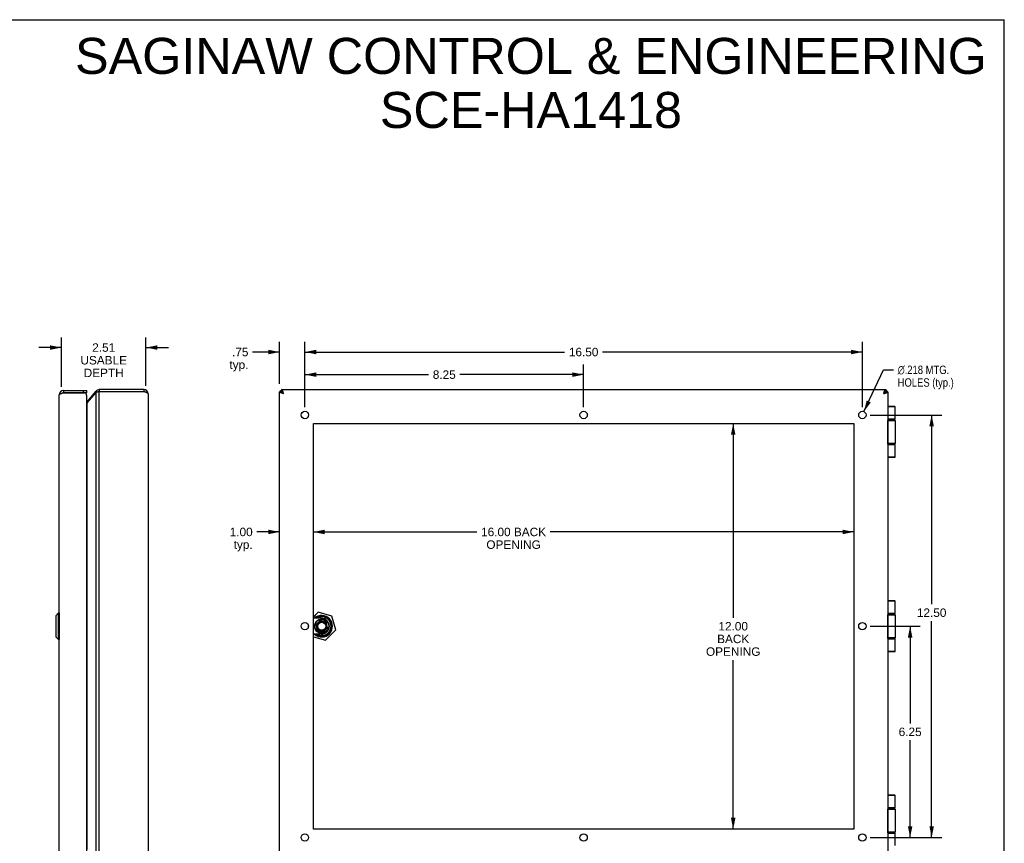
# Model space of a CAD drawing. Header units: inches. Extents: x 0 to 56.7, y 0 to 36.7.
# Tile 11 of 11: x 27.5 to 56.7, y 12.3 to 36.7. Entities that reach past the tile are written whole.
import ezdxf

# ---------------------------------------------------------------- set-up
doc = ezdxf.new("R2010")
doc.units = ezdxf.units.IN
doc.header["$LTSCALE"] = 3.116667
doc.header["$MEASUREMENT"] = 0
doc.layers.get('0').update_dxf_attribs({"linetype": 'CONTINUOUS'})
doc.layers.add('02___PRT_ALL_AXES', color=7, linetype='CONTINUOUS')
doc.layers.add('DIMENSIONS', color=7, linetype='CONTINUOUS')
doc.styles.get("Standard").update_dxf_attribs({"font": 'arial.ttf'})
doc.styles.add('TEXTSTYLE_1', font='gdt', dxfattribs={"width": 0.8})
doc.dimstyles.new('DIMSTYLE_1', dxfattribs={"dimtxt": 0.25, "dimasz": 0.333333, "dimexe": 0.09, "dimexo": 0.07, "dimgap": 0.0375, "dimtad": 0, "dimtih": 1, "dimtoh": 1, "dimzin": 4, "dimdsep": 46, "dimtxsty": 'Standard', "dimblk": '_FILLED', "dimblk1": '_FILLED', "dimblk2": '_FILLED', "dimcen": 0.09, "dimazin": 1, "dimtfac": 1, "dimtofl": 0, "dimtmove": 0, "dimatfit": 3, "dimldrblk": '_FILLED', "dimfxl": 0, "dimtolj": 1, "dimtzin": 4, "dimarcsym": 0})
doc.dimstyles.new('DIMSTYLE_2', dxfattribs={"dimtxt": 0.25, "dimasz": 0.333333, "dimexe": 0.09, "dimexo": 0.07, "dimgap": 0.09, "dimtad": 0, "dimtih": 1, "dimtoh": 1, "dimdec": 3, "dimzin": 4, "dimdsep": 46, "dimtxsty": 'Standard', "dimblk": '_FILLED', "dimblk1": '_FILLED', "dimblk2": '_FILLED', "dimcen": 0.09, "dimadec": 3, "dimazin": 1, "dimtfac": 1, "dimtofl": 0, "dimtmove": 0, "dimatfit": 1, "dimldrblk": '_FILLED', "dimfxl": 0, "dimtolj": 1, "dimtzin": 4, "dimarcsym": 0})

# ---------------------------------------------------------------- blocks, each defined once
blk = doc.blocks.new('_FILLED')
at = {"color": 0, "linetype": 'ByBlock'}
blk.add_solid([(0, 0), (-1, 0.2), (-1, -0.2)], dxfattribs=at)
blk = doc.blocks.new('*D1')
at = {"layer": 'DIMENSIONS', "color": 2, "linetype": 'Continuous'}
for p, q in [((35.965, 25.204), (35.965, 27.133)), ((52.465, 25.204), (52.465, 27.133)), ((35.965, 26.833), (43.653, 26.833)), ((52.465, 26.833), (44.777, 26.833))]:
    blk.add_line(p, q, dxfattribs=at)
at = {"layer": 'DIMENSIONS', "color": 2, "linetype": 'Continuous', "xscale": 0.3333333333, "yscale": 0.3333333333, "zscale": 0.3333333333, "rotation": 180}
blk.add_blockref('_FILLED', (35.965, 26.833), dxfattribs=at)
at = {"layer": 'DIMENSIONS', "color": 2, "linetype": 'Continuous', "xscale": 0.3333333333, "yscale": 0.3333333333, "zscale": 0.3333333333}
blk.add_blockref('_FILLED', (52.465, 26.833), dxfattribs=at)
at = {"layer": 'DIMENSIONS', "color": 2, "linetype": 'Continuous', "insert": (44.215, 26.958), "char_height": 0.25, "width": 0.87361, "attachment_point": 2, "line_spacing_factor": 0.9}
blk.add_mtext('16.50', dxfattribs=at)
blk = doc.blocks.new('*D2')
at = {"layer": 'DIMENSIONS', "color": 2, "linetype": 'Continuous'}
for p, q in [((52.511, 25.069), (53.093, 26.307)), ((53.093, 26.307), (53.385, 26.307))]:
    blk.add_line(p, q, dxfattribs=at)
at = {"layer": 'DIMENSIONS', "color": 2, "linetype": 'Continuous', "xscale": 0.3333333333, "yscale": 0.3333333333, "zscale": 0.3333333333, "rotation": 244.8295437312}
blk.add_blockref('_FILLED', (52.511, 25.069), dxfattribs=at)
at = {"layer": 'DIMENSIONS', "color": 2, "linetype": 'Continuous', "insert": (53.51, 26.432), "char_height": 0.25, "width": 2.07342, "attachment_point": 1, "line_spacing_factor": 0.9, "style": 'TEXTSTYLE_1'}
blk.add_mtext('{\\fgdt;n}\\fArial;.218 MTG.\\PHOLES (typ.)', dxfattribs=at)
blk = doc.blocks.new('*D3')
at = {"layer": 'DIMENSIONS', "color": 2, "linetype": 'Continuous'}
for p, q in [((52.698, 24.97), (54.816, 24.97)), ((54.516, 24.97), (54.516, 19.371)), ((54.516, 12.47), (54.516, 18.871)), ((52.807, 12.47), (54.816, 12.47))]:
    blk.add_line(p, q, dxfattribs=at)
at = {"layer": 'DIMENSIONS', "color": 2, "linetype": 'Continuous', "xscale": 0.3333333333, "yscale": 0.3333333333, "zscale": 0.3333333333}
for p, rotation in [((54.516, 24.97), 90), ((54.516, 12.47), 270)]:
    blk.add_blockref('_FILLED', p, dxfattribs=dict(at, rotation=rotation))
at = {"layer": 'DIMENSIONS', "color": 2, "linetype": 'Continuous', "insert": (54.516, 19.246), "char_height": 0.25, "width": 0.87361, "attachment_point": 2, "line_spacing_factor": 0.9}
blk.add_mtext('12.50', dxfattribs=at)
blk = doc.blocks.new('*D4')
at = {"layer": 'DIMENSIONS', "color": 2, "linetype": 'Continuous'}
for p, q in [((54.516, 12.47), (54.516, 13.137)), ((52.698, 12.47), (54.816, 12.47)), ((53.388, 11.72), (54.816, 11.72)), ((54.516, 11.72), (54.516, 10.948)), ((54.516, 10.948), (54.258, 10.948))]:
    blk.add_line(p, q, dxfattribs=at)
at = {"layer": 'DIMENSIONS', "color": 2, "linetype": 'Continuous', "xscale": 0.3333333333, "yscale": 0.3333333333, "zscale": 0.3333333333}
for p, rotation in [((54.516, 12.47), 270), ((54.516, 11.72), 90)]:
    blk.add_blockref('_FILLED', p, dxfattribs=dict(at, rotation=rotation))
at = {"layer": 'DIMENSIONS', "color": 2, "linetype": 'Continuous', "insert": (54.133, 11.073), "char_height": 0.25, "width": 0.56227, "attachment_point": 3, "line_spacing_factor": 0.9}
blk.add_mtext('.75\\Ptyp.', dxfattribs=at)
blk = doc.blocks.new('*D5')
at = {"layer": 'DIMENSIONS', "color": 2, "linetype": 'Continuous'}
for p, q in [((35.215, 25.894), (35.215, 27.133)), ((35.965, 25.204), (35.965, 27.133)), ((35.215, 26.833), (34.418, 26.833)), ((35.965, 26.833), (36.632, 26.833))]:
    blk.add_line(p, q, dxfattribs=at)
at = {"layer": 'DIMENSIONS', "color": 2, "linetype": 'Continuous', "xscale": 0.3333333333, "yscale": 0.3333333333, "zscale": 0.3333333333}
blk.add_blockref('_FILLED', (35.215, 26.833), dxfattribs=at)
at = {"layer": 'DIMENSIONS', "color": 2, "linetype": 'Continuous', "xscale": 0.3333333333, "yscale": 0.3333333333, "zscale": 0.3333333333, "rotation": 180}
blk.add_blockref('_FILLED', (35.965, 26.833), dxfattribs=at)
at = {"layer": 'DIMENSIONS', "color": 2, "linetype": 'Continuous', "insert": (34.293, 26.958), "char_height": 0.25, "width": 0.56227, "attachment_point": 3, "line_spacing_factor": 0.9}
blk.add_mtext('.75\\Ptyp.', dxfattribs=at)
blk = doc.blocks.new('*D8')
at = {"layer": 'DIMENSIONS', "color": 2, "linetype": 'Continuous'}
for p, q in [((35.965, 25.204), (35.965, 26.465)), ((44.215, 25.204), (44.215, 26.465)), ((35.965, 26.165), (39.625, 26.165)), ((44.215, 26.165), (40.555, 26.165))]:
    blk.add_line(p, q, dxfattribs=at)
at = {"layer": 'DIMENSIONS', "color": 2, "linetype": 'Continuous', "xscale": 0.3333333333, "yscale": 0.3333333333, "zscale": 0.3333333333, "rotation": 180}
blk.add_blockref('_FILLED', (35.965, 26.165), dxfattribs=at)
at = {"layer": 'DIMENSIONS', "color": 2, "linetype": 'Continuous', "xscale": 0.3333333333, "yscale": 0.3333333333, "zscale": 0.3333333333}
blk.add_blockref('_FILLED', (44.215, 26.165), dxfattribs=at)
at = {"layer": 'DIMENSIONS', "color": 2, "linetype": 'Continuous', "insert": (40.09, 26.29), "char_height": 0.25, "width": 0.67937, "attachment_point": 2, "line_spacing_factor": 0.9}
blk.add_mtext('8.25', dxfattribs=at)
blk = doc.blocks.new('*D9')
at = {"layer": 'DIMENSIONS', "color": 2, "linetype": 'Continuous'}
for p, q in [((52.698, 18.72), (54.179, 18.72)), ((53.879, 18.72), (53.879, 15.845)), ((53.879, 12.47), (53.879, 15.345)), ((52.698, 12.47), (54.179, 12.47))]:
    blk.add_line(p, q, dxfattribs=at)
at = {"layer": 'DIMENSIONS', "color": 2, "linetype": 'Continuous', "xscale": 0.3333333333, "yscale": 0.3333333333, "zscale": 0.3333333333}
for p, rotation in [((53.879, 18.72), 90), ((53.879, 12.47), 270)]:
    blk.add_blockref('_FILLED', p, dxfattribs=dict(at, rotation=rotation))
at = {"layer": 'DIMENSIONS', "color": 2, "linetype": 'Continuous', "insert": (53.879, 15.72), "char_height": 0.25, "width": 0.67937, "attachment_point": 2, "line_spacing_factor": 0.9}
blk.add_mtext('6.25', dxfattribs=at)
blk = doc.blocks.new('*D10')
at = {"layer": 'DIMENSIONS', "color": 2, "linetype": 'Continuous'}
for p, q in [((35.215, 21.51), (34.544, 21.51)), ((36.215, 21.51), (36.882, 21.51))]:
    blk.add_line(p, q, dxfattribs=at)
at = {"layer": 'DIMENSIONS', "color": 2, "linetype": 'Continuous', "xscale": 0.3333333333, "yscale": 0.3333333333, "zscale": 0.3333333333}
blk.add_blockref('_FILLED', (35.215, 21.51), dxfattribs=at)
at = {"layer": 'DIMENSIONS', "color": 2, "linetype": 'Continuous', "xscale": 0.3333333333, "yscale": 0.3333333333, "zscale": 0.3333333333, "rotation": 180}
blk.add_blockref('_FILLED', (36.215, 21.51), dxfattribs=at)
at = {"layer": 'DIMENSIONS', "color": 2, "linetype": 'Continuous', "insert": (34.419, 21.635), "char_height": 0.25, "width": 0.67937, "attachment_point": 3, "line_spacing_factor": 0.9}
blk.add_mtext('1.00\\Ptyp.', dxfattribs=at)
blk = doc.blocks.new('*D11')
at = {"layer": 'DIMENSIONS', "color": 2, "linetype": 'Continuous'}
for p, q in [((36.215, 21.51), (41.057, 21.51)), ((52.215, 21.51), (43.226, 21.51))]:
    blk.add_line(p, q, dxfattribs=at)
at = {"layer": 'DIMENSIONS', "color": 2, "linetype": 'Continuous', "xscale": 0.3333333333, "yscale": 0.3333333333, "zscale": 0.3333333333, "rotation": 180}
blk.add_blockref('_FILLED', (36.215, 21.51), dxfattribs=at)
at = {"layer": 'DIMENSIONS', "color": 2, "linetype": 'Continuous', "xscale": 0.3333333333, "yscale": 0.3333333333, "zscale": 0.3333333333}
blk.add_blockref('_FILLED', (52.215, 21.51), dxfattribs=at)
at = {"layer": 'DIMENSIONS', "color": 2, "linetype": 'Continuous', "insert": (42.141, 21.635), "char_height": 0.25, "width": 1.91914, "attachment_point": 2, "line_spacing_factor": 0.9}
blk.add_mtext('16.00 BACK\\POPENING', dxfattribs=at)
blk = doc.blocks.new('*D12')
at = {"layer": 'DIMENSIONS', "color": 2, "linetype": 'Continuous'}
for p, q in [((48.642, 24.72), (48.642, 18.97)), ((48.642, 12.72), (48.642, 17.72))]:
    blk.add_line(p, q, dxfattribs=at)
at = {"layer": 'DIMENSIONS', "color": 2, "linetype": 'Continuous', "xscale": 0.3333333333, "yscale": 0.3333333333, "zscale": 0.3333333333}
for p, rotation in [((48.642, 24.72), 90), ((48.642, 12.72), 270)]:
    blk.add_blockref('_FILLED', p, dxfattribs=dict(at, rotation=rotation))
at = {"layer": 'DIMENSIONS', "color": 2, "linetype": 'Continuous', "insert": (48.642, 18.845), "char_height": 0.25, "width": 1.60781, "attachment_point": 2, "line_spacing_factor": 0.9}
blk.add_mtext('12.00\\PBACK\\POPENING', dxfattribs=at)
blk = doc.blocks.new('*D13')
at = {"layer": 'DIMENSIONS', "color": 2, "linetype": 'Continuous'}
for p, q in [((48.642, 12.72), (48.642, 13.387)), ((48.642, 11.72), (48.642, 10.99)), ((48.642, 10.99), (48.869, 10.99))]:
    blk.add_line(p, q, dxfattribs=at)
at = {"layer": 'DIMENSIONS', "color": 2, "linetype": 'Continuous', "xscale": 0.3333333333, "yscale": 0.3333333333, "zscale": 0.3333333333}
for p, rotation in [((48.642, 12.72), 270), ((48.642, 11.72), 90)]:
    blk.add_blockref('_FILLED', p, dxfattribs=dict(at, rotation=rotation))
at = {"layer": 'DIMENSIONS', "color": 2, "linetype": 'Continuous', "insert": (48.994, 11.115), "char_height": 0.25, "width": 0.67937, "attachment_point": 1, "line_spacing_factor": 0.9}
blk.add_mtext('1.00\\Ptyp.', dxfattribs=at)
blk = doc.blocks.new('*D22')
at = {"layer": 'DIMENSIONS', "color": 2, "linetype": 'Continuous'}
for p, q in [((28.756, 25.807), (28.756, 27.266)), ((31.261, 25.834), (31.261, 27.266)), ((28.756, 26.966), (28.089, 26.966)), ((31.261, 26.966), (31.928, 26.966))]:
    blk.add_line(p, q, dxfattribs=at)
at = {"layer": 'DIMENSIONS', "color": 2, "linetype": 'Continuous', "xscale": 0.3333333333, "yscale": 0.3333333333, "zscale": 0.3333333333}
blk.add_blockref('_FILLED', (28.756, 26.966), dxfattribs=at)
at = {"layer": 'DIMENSIONS', "color": 2, "linetype": 'Continuous', "xscale": 0.3333333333, "yscale": 0.3333333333, "zscale": 0.3333333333, "rotation": 180}
blk.add_blockref('_FILLED', (31.261, 26.966), dxfattribs=at)
at = {"layer": 'DIMENSIONS', "color": 2, "linetype": 'Continuous', "insert": (30.009, 27.091), "char_height": 0.25, "width": 1.37546, "attachment_point": 2, "line_spacing_factor": 0.9}
blk.add_mtext('2.51\\PUSABLE\\PDEPTH', dxfattribs=at)

msp = doc.modelspace()

# ---------------------------------------------------------------- linework, layer by layer
at = {"color": 7, "linetype": 'Continuous'}
for p, q in [((0, 36.6667), (56.6667, 36.6667)), ((56.6667, 0), (56.6667, 36.6667)), ((28.8159, 25.6904), (28.8159, 25.6304)), ((29.4159, 25.6304), (29.4159, 25.6904)), ((29.5059, 25.6304), (29.5059, 25.6904)), ((29.7852, 25.6775), (29.8201, 25.6482)), ((29.8771, 25.7204), (29.8771, 25.6604)), ((31.2012, 25.7204), (31.2012, 25.6604)), ((35.215, 25.6604), (35.275, 25.6604)), ((35.2455, 25.6604), (35.2455, 25.6904)), ((35.275, 25.7204), (35.275, 25.6604)), ((53.155, 25.7204), (53.155, 25.6604)), ((53.215, 25.6604), (53.155, 25.6604)), ((53.1855, 25.6604), (53.1855, 25.6904)), ((29.5059, 25.6304), (28.8159, 25.6304)), ((29.5223, 25.3642), (29.5412, 25.3482)), ((35.2964, 25.6271), (35.2964, 25.639)), ((35.335, 25.6004), (35.2964, 25.639)), ((35.2964, 25.639), (35.3083, 25.639)), ((53.1335, 25.639), (53.095, 25.6004)), ((53.1217, 25.639), (53.1335, 25.639)), ((53.1335, 25.639), (53.1335, 25.6271)), ((53.4224, 25.2204), (53.215, 25.2204)), ((53.4354, 25.2074), (53.215, 25.2074)), ((53.4354, 24.8454), (53.215, 24.8454)), ((53.215, 24.8404), (53.4054, 24.8404)), ((53.215, 24.8104), (53.4354, 24.8104)), ((53.22, 24.1304), (53.22, 24.8104)), ((53.2204, 24.8104), (53.2204, 24.1304)), ((53.2314, 24.8404), (53.231, 24.8404)), ((53.4354, 24.1304), (53.215, 24.1304)), ((53.4054, 24.1004), (53.215, 24.1004)), ((53.215, 24.0954), (53.4354, 24.0954)), ((53.2314, 24.1004), (53.231, 24.1004)), ((53.215, 23.7334), (53.4354, 23.7334)), ((53.215, 23.7204), (53.4224, 23.7204)), ((53.4224, 19.4704), (53.215, 19.4704)), ((53.4354, 19.4574), (53.215, 19.4574)), ((28.5889, 19.0263), (28.5889, 18.4145)), ((28.6741, 19.1144), (28.591, 19.0313)), ((28.591, 19.0313), (28.591, 18.4095)), ((28.6741, 18.3263), (28.6741, 19.1144)), ((28.6929, 19.1144), (28.6741, 19.1144)), ((28.6929, 19.1144), (28.6929, 18.3263)), ((36.3547, 19.1363), (36.215, 18.9965)), ((36.3567, 19.1343), (36.215, 18.9927)), ((36.4475, 18.9566), (36.215, 18.9566)), ((36.3673, 19.0201), (36.3037, 18.9566)), ((36.3147, 18.9566), (36.363, 19.0049)), ((36.3567, 19.1343), (36.3547, 19.1363)), ((36.3567, 19.1343), (36.3574, 19.137)), ((36.7611, 19.018), (36.3567, 19.1343)), ((36.7619, 19.0206), (36.3574, 19.137)), ((36.7633, 18.8166), (36.5598, 19.0201)), ((36.5641, 19.0049), (36.748, 18.821)), ((36.5641, 18.9258), (36.5641, 18.9753)), ((36.7611, 19.018), (36.7619, 19.0206)), ((36.7611, 19.018), (36.7637, 19.0187)), ((36.8775, 18.6135), (36.7611, 19.018)), ((36.8801, 18.6143), (36.7637, 19.0187)), ((53.4354, 19.0954), (53.215, 19.0954)), ((53.215, 19.0904), (53.4054, 19.0904)), ((53.215, 19.0604), (53.4354, 19.0604)), ((53.22, 18.3804), (53.22, 19.0604)), ((53.2204, 19.0604), (53.2204, 18.3804)), ((53.2314, 19.0904), (53.231, 19.0904)), ((36.06, 18.7738), (36.06, 18.667)), ((36.4193, 18.8919), (36.2921, 18.7646)), ((36.2921, 18.7646), (36.3323, 18.5891)), ((36.303, 18.7614), (36.2921, 18.7646)), ((36.3435, 18.8019), (36.303, 18.7614)), ((36.303, 18.7614), (36.3406, 18.5975)), ((36.3435, 18.8019), (36.3468, 18.7997)), ((36.4225, 18.8809), (36.382, 18.8404)), ((36.382, 18.8404), (36.3843, 18.8371)), ((36.4225, 18.8809), (36.4193, 18.8919)), ((36.5948, 18.8516), (36.4193, 18.8919)), ((36.5864, 18.8433), (36.4225, 18.8809)), ((36.5077, 18.5489), (36.635, 18.6762)), ((36.5835, 18.6389), (36.624, 18.6794)), ((36.5864, 18.8433), (36.5948, 18.8516)), ((36.624, 18.6794), (36.5864, 18.8433)), ((36.635, 18.6762), (36.5948, 18.8516)), ((36.624, 18.6794), (36.635, 18.6762)), ((36.6835, 18.7206), (36.6835, 18.7202)), ((28.6741, 18.3263), (28.591, 18.4095)), ((36.4475, 18.4842), (36.215, 18.4842)), ((36.215, 18.4087), (36.5704, 18.3064)), ((36.215, 18.4058), (36.5696, 18.3038)), ((36.3037, 18.4842), (36.3673, 18.4206)), ((36.363, 18.4359), (36.3147, 18.4842)), ((36.3406, 18.5975), (36.3323, 18.5891)), ((36.3323, 18.5891), (36.5077, 18.5489)), ((36.3406, 18.5975), (36.5046, 18.5599)), ((36.5046, 18.5599), (36.545, 18.6004)), ((36.5046, 18.5599), (36.5077, 18.5489)), ((36.545, 18.6004), (36.5428, 18.6037)), ((36.5598, 18.4206), (36.7633, 18.6242)), ((36.748, 18.6198), (36.5641, 18.4359)), ((36.5704, 18.3064), (36.8775, 18.6135)), ((36.5723, 18.3045), (36.8794, 18.6116)), ((36.5835, 18.6389), (36.5802, 18.6411)), ((36.8775, 18.6135), (36.8801, 18.6143)), ((36.8775, 18.6135), (36.8794, 18.6116)), ((53.4354, 18.3804), (53.215, 18.3804)), ((28.6929, 18.3263), (28.6741, 18.3263)), ((36.5704, 18.3064), (36.5696, 18.3038)), ((36.5704, 18.3064), (36.5723, 18.3045)), ((53.4054, 18.3504), (53.215, 18.3504)), ((53.215, 18.3454), (53.4354, 18.3454)), ((53.2314, 18.3504), (53.231, 18.3504)), ((53.215, 17.9834), (53.4354, 17.9834)), ((53.215, 17.9704), (53.4224, 17.9704)), ((53.4224, 13.7204), (53.215, 13.7204)), ((53.4354, 13.7074), (53.215, 13.7074)), ((53.4354, 13.3454), (53.215, 13.3454)), ((53.215, 13.3404), (53.4054, 13.3404)), ((53.215, 13.3104), (53.4354, 13.3104)), ((53.22, 12.6304), (53.22, 13.3104)), ((53.2204, 13.3104), (53.2204, 12.6304)), ((53.2314, 13.3404), (53.231, 13.3404)), ((53.4354, 12.6304), (53.215, 12.6304)), ((53.4054, 12.6004), (53.215, 12.6004)), ((53.215, 12.5954), (53.4354, 12.5954)), ((53.2314, 12.6004), (53.231, 12.6004))]:
    msp.add_line(p, q, dxfattribs=at)
at = {"color": 3, "linetype": 'Continuous'}
for p, q in [((28.8159, 25.6904), (29.5059, 25.6904)), ((29.5223, 25.3642), (29.7852, 25.6775)), ((29.8771, 25.6604), (29.8641, 25.6577)), ((31.2012, 25.7204), (29.8771, 25.7204)), ((29.8771, 11.7804), (29.8771, 25.6604)), ((31.2012, 25.6604), (29.8771, 25.6604)), ((35.215, 11.7804), (35.215, 25.6604)), ((35.2455, 25.6904), (35.275, 25.6904)), ((35.275, 25.7204), (53.155, 25.7204)), ((53.155, 25.6904), (53.1855, 25.6904)), ((53.215, 25.6604), (53.215, 11.7804)), ((28.6959, 11.8704), (28.6959, 25.5704)), ((28.8003, 25.6254), (29.4455, 25.6254)), ((29.5059, 11.9004), (29.5059, 25.5404)), ((29.5223, 25.3256), (29.7852, 25.639)), ((29.7852, 11.8018), (29.7852, 25.639)), ((31.3212, 25.6004), (31.3212, 11.8404)), ((29.5223, 12.1152), (29.5223, 25.3256))]:
    msp.add_line(p, q, dxfattribs=at)
for points in [[(29.8641, 25.6577), (29.8576, 25.6564), (29.8511, 25.655), (29.8448, 25.6537), (29.8386, 25.6524), (29.8324, 25.651), (29.8264, 25.6497), (29.8205, 25.6483), (29.8149, 25.647), (29.8094, 25.6457), (29.8041, 25.6443), (29.799, 25.643), (29.7941, 25.6416), (29.7895, 25.6403), (29.7852, 25.639)], [(31.3212, 25.6004), (31.3209, 25.6027), (31.3203, 25.605), (31.3192, 25.6073), (31.3177, 25.6096), (31.3157, 25.6119), (31.3134, 25.6142), (31.3106, 25.6165), (31.3074, 25.6189), (31.3039, 25.6212), (31.2999, 25.6235), (31.2956, 25.6258), (31.291, 25.6281), (31.286, 25.6304), (31.2807, 25.6327), (31.2752, 25.635), (31.2693, 25.6373), (31.2632, 25.6396), (31.2569, 25.6419), (31.2504, 25.6442), (31.2437, 25.6465), (31.2369, 25.6488), (31.2299, 25.6512), (31.2228, 25.6535), (31.2156, 25.6558), (31.2084, 25.6581), (31.2012, 25.6604)], [(35.335, 25.6004), (35.3277, 25.6027), (35.3205, 25.605), (35.3133, 25.6073), (35.3063, 25.6096), (35.2993, 25.6119), (35.2924, 25.6142), (35.2857, 25.6165), (35.2792, 25.6189), (35.2729, 25.6212), (35.2668, 25.6235), (35.261, 25.6258), (35.2554, 25.6281), (35.2501, 25.6304), (35.2452, 25.6327), (35.2405, 25.635), (35.2362, 25.6373), (35.2323, 25.6396), (35.2287, 25.6419), (35.2256, 25.6442), (35.2228, 25.6465), (35.2204, 25.6488), (35.2185, 25.6512), (35.2169, 25.6535), (35.2159, 25.6558), (35.2152, 25.6581), (35.215, 25.6604)], [(35.335, 25.6004), (35.3327, 25.6076), (35.3304, 25.6149), (35.3281, 25.622), (35.3258, 25.6291), (35.3234, 25.6361), (35.3211, 25.6429), (35.3188, 25.6496), (35.3165, 25.6562), (35.3142, 25.6625), (35.3119, 25.6685), (35.3096, 25.6744), (35.3073, 25.68), (35.305, 25.6852), (35.3027, 25.6902), (35.3004, 25.6948), (35.2981, 25.6991), (35.2958, 25.7031), (35.2934, 25.7066), (35.2911, 25.7098), (35.2888, 25.7126), (35.2865, 25.715), (35.2842, 25.7169), (35.2819, 25.7184), (35.2796, 25.7195), (35.2773, 25.7202), (35.275, 25.7204)], [(53.095, 25.6004), (53.0973, 25.6076), (53.0996, 25.6149), (53.1019, 25.622), (53.1042, 25.6291), (53.1065, 25.6361), (53.1088, 25.6429), (53.1111, 25.6496), (53.1134, 25.6562), (53.1158, 25.6625), (53.1181, 25.6685), (53.1204, 25.6744), (53.1227, 25.68), (53.125, 25.6852), (53.1273, 25.6902), (53.1296, 25.6948), (53.1319, 25.6991), (53.1342, 25.7031), (53.1365, 25.7066), (53.1388, 25.7098), (53.1411, 25.7126), (53.1434, 25.715), (53.1458, 25.7169), (53.1481, 25.7184), (53.1504, 25.7195), (53.1527, 25.7202), (53.155, 25.7204)], [(53.095, 25.6004), (53.1022, 25.6027), (53.1094, 25.605), (53.1166, 25.6073), (53.1237, 25.6096), (53.1307, 25.6119), (53.1375, 25.6142), (53.1442, 25.6165), (53.1508, 25.6189), (53.1571, 25.6212), (53.1631, 25.6235), (53.169, 25.6258), (53.1746, 25.6281), (53.1798, 25.6304), (53.1848, 25.6327), (53.1894, 25.635), (53.1937, 25.6373), (53.1977, 25.6396), (53.2012, 25.6419), (53.2044, 25.6442), (53.2072, 25.6465), (53.2095, 25.6488), (53.2115, 25.6512), (53.213, 25.6535), (53.2141, 25.6558), (53.2148, 25.6581), (53.215, 25.6604)], [(28.6959, 25.5704), (28.6961, 25.5725), (28.6967, 25.5746), (28.6976, 25.5767), (28.6989, 25.5789), (28.7005, 25.581), (28.7025, 25.5831), (28.7048, 25.5852), (28.7075, 25.5873), (28.7105, 25.5894), (28.7139, 25.5915), (28.7175, 25.5937), (28.7215, 25.5958), (28.7257, 25.5979), (28.7302, 25.6), (28.735, 25.6021), (28.74, 25.6042), (28.7453, 25.6063), (28.7508, 25.6085), (28.7565, 25.6106), (28.7623, 25.6127), (28.7683, 25.6148), (28.7745, 25.6169), (28.7808, 25.619), (28.7872, 25.6212), (28.7937, 25.6233), (28.8003, 25.6254)], [(29.5223, 25.3256), (29.5193, 25.322), (29.5162, 25.3184), (29.5128, 25.3149), (29.5093, 25.3113), (29.5059, 25.3081)]]:
    msp.add_lwpolyline(points, dxfattribs=at)
at = {"color": 7, "linetype": 'Continuous'}
for points in [[(35.275, 25.6604), (35.2751, 25.6586), (35.2756, 25.6568), (35.2764, 25.655), (35.2775, 25.6532), (35.2789, 25.6515), (35.2806, 25.6497), (35.2826, 25.6479), (35.2849, 25.6461), (35.2874, 25.6443), (35.2902, 25.6425), (35.2932, 25.6407), (35.2964, 25.639)], [(35.335, 25.6004), (35.332, 25.6051), (35.329, 25.6098), (35.326, 25.6144), (35.323, 25.6189), (35.32, 25.6234), (35.317, 25.6276), (35.314, 25.6317), (35.311, 25.6356), (35.308, 25.6393), (35.305, 25.6428), (35.302, 25.646), (35.299, 25.6489), (35.296, 25.6515), (35.293, 25.6538), (35.29, 25.6558), (35.287, 25.6574), (35.284, 25.6587), (35.281, 25.6597), (35.278, 25.6602), (35.275, 25.6604)], [(35.335, 25.6004), (35.3303, 25.6034), (35.3256, 25.6064), (35.321, 25.6094), (35.3164, 25.6124), (35.312, 25.6154), (35.3077, 25.6184), (35.3036, 25.6214), (35.2997, 25.6244), (35.296, 25.6274), (35.2926, 25.6304), (35.2893, 25.6334), (35.2864, 25.6364), (35.2838, 25.6394), (35.2815, 25.6424), (35.2796, 25.6454), (35.2779, 25.6484), (35.2766, 25.6514), (35.2757, 25.6544), (35.2752, 25.6574), (35.275, 25.6604)], [(35.275, 25.6604), (35.2768, 25.6602), (35.2786, 25.6598), (35.2803, 25.659), (35.2821, 25.6579), (35.2839, 25.6565), (35.2857, 25.6548), (35.2875, 25.6528), (35.2893, 25.6505), (35.2911, 25.648), (35.2928, 25.6452), (35.2946, 25.6422), (35.2964, 25.639)], [(53.095, 25.6004), (53.0997, 25.6034), (53.1043, 25.6064), (53.109, 25.6094), (53.1135, 25.6124), (53.118, 25.6154), (53.1222, 25.6184), (53.1263, 25.6214), (53.1302, 25.6244), (53.1339, 25.6274), (53.1374, 25.6304), (53.1406, 25.6334), (53.1435, 25.6364), (53.1461, 25.6394), (53.1484, 25.6424), (53.1504, 25.6454), (53.152, 25.6484), (53.1533, 25.6514), (53.1542, 25.6544), (53.1548, 25.6574), (53.155, 25.6604)], [(53.095, 25.6004), (53.098, 25.6051), (53.101, 25.6098), (53.104, 25.6144), (53.107, 25.6189), (53.11, 25.6234), (53.113, 25.6276), (53.116, 25.6317), (53.119, 25.6356), (53.122, 25.6393), (53.125, 25.6428), (53.128, 25.646), (53.131, 25.6489), (53.134, 25.6515), (53.137, 25.6538), (53.14, 25.6558), (53.143, 25.6574), (53.146, 25.6587), (53.149, 25.6597), (53.152, 25.6602), (53.155, 25.6604)], [(53.155, 25.6604), (53.1532, 25.6602), (53.1514, 25.6598), (53.1496, 25.659), (53.1478, 25.6579), (53.1461, 25.6565), (53.1443, 25.6548), (53.1425, 25.6528), (53.1407, 25.6505), (53.1389, 25.648), (53.1371, 25.6452), (53.1353, 25.6422), (53.1335, 25.639)], [(53.155, 25.6604), (53.1548, 25.6586), (53.1543, 25.6568), (53.1536, 25.655), (53.1525, 25.6532), (53.1511, 25.6515), (53.1494, 25.6497), (53.1474, 25.6479), (53.1451, 25.6461), (53.1426, 25.6443), (53.1398, 25.6425), (53.1368, 25.6407), (53.1335, 25.639)], [(53.231, 24.8404), (53.2306, 24.8404), (53.2302, 24.8403), (53.2298, 24.8402), (53.2294, 24.8401), (53.229, 24.8399), (53.2286, 24.8396), (53.2282, 24.8394), (53.2278, 24.8391), (53.2274, 24.8387), (53.227, 24.8383), (53.2266, 24.8379), (53.2262, 24.8374), (53.2259, 24.8369), (53.2255, 24.8364), (53.2252, 24.8358), (53.2248, 24.8352), (53.2245, 24.8345), (53.2242, 24.8338), (53.2239, 24.8331), (53.2235, 24.8324), (53.2233, 24.8316), (53.223, 24.8308), (53.2227, 24.83), (53.2224, 24.8291), (53.2222, 24.8282), (53.2219, 24.8273), (53.2217, 24.8263), (53.2215, 24.8254), (53.2213, 24.8244), (53.2211, 24.8234), (53.221, 24.8224), (53.2208, 24.8213), (53.2207, 24.8203), (53.2205, 24.8192), (53.2204, 24.8182), (53.2203, 24.8171), (53.2202, 24.816), (53.2202, 24.8149), (53.2201, 24.8137), (53.2201, 24.8126), (53.2201, 24.8115), (53.22, 24.8104)], [(53.231, 24.8404), (53.2306, 24.8403), (53.2301, 24.8402), (53.2297, 24.8401), (53.2293, 24.8399), (53.2289, 24.8396), (53.2285, 24.8394), (53.2282, 24.8391), (53.2278, 24.8387), (53.2274, 24.8383), (53.227, 24.8379), (53.2266, 24.8374), (53.2263, 24.8369), (53.2259, 24.8364), (53.2256, 24.8358), (53.2252, 24.8352), (53.2249, 24.8345), (53.2246, 24.8338), (53.2242, 24.8331), (53.2239, 24.8324), (53.2236, 24.8316), (53.2234, 24.8308), (53.2231, 24.83), (53.2228, 24.8291), (53.2226, 24.8282), (53.2223, 24.8273), (53.2221, 24.8263), (53.2219, 24.8254), (53.2217, 24.8244), (53.2215, 24.8234), (53.2214, 24.8224), (53.2212, 24.8213), (53.2211, 24.8203), (53.2209, 24.8192), (53.2208, 24.8182), (53.2207, 24.8171), (53.2206, 24.816), (53.2206, 24.8149), (53.2205, 24.8137), (53.2205, 24.8126), (53.2204, 24.8115), (53.2204, 24.8104)], [(53.3655, 24.8454), (53.3649, 24.8454), (53.3643, 24.8454), (53.3637, 24.8453), (53.3632, 24.8453), (53.3626, 24.8453), (53.3621, 24.8452), (53.3616, 24.8452), (53.3611, 24.8451), (53.3606, 24.8451), (53.3602, 24.845), (53.3598, 24.845), (53.3594, 24.8449), (53.359, 24.8448), (53.3586, 24.8447), (53.3583, 24.8447), (53.3579, 24.8446), (53.3576, 24.8445), (53.3573, 24.8444), (53.357, 24.8443), (53.3567, 24.8442), (53.3565, 24.8441), (53.3562, 24.844), (53.3559, 24.8439), (53.3559, 24.8439)], [(53.231, 24.1004), (53.2306, 24.1004), (53.2302, 24.1005), (53.2298, 24.1006), (53.2294, 24.1007), (53.229, 24.1009), (53.2286, 24.1011), (53.2282, 24.1014), (53.2278, 24.1017), (53.2274, 24.1021), (53.227, 24.1025), (53.2266, 24.1029), (53.2262, 24.1034), (53.2259, 24.1039), (53.2255, 24.1044), (53.2252, 24.105), (53.2248, 24.1056), (53.2245, 24.1062), (53.2242, 24.1069), (53.2239, 24.1076), (53.2235, 24.1084), (53.2233, 24.1092), (53.223, 24.11), (53.2227, 24.1108), (53.2224, 24.1117), (53.2222, 24.1126), (53.2219, 24.1135), (53.2217, 24.1144), (53.2215, 24.1154), (53.2213, 24.1164), (53.2211, 24.1174), (53.221, 24.1184), (53.2208, 24.1194), (53.2207, 24.1205), (53.2205, 24.1215), (53.2204, 24.1226), (53.2203, 24.1237), (53.2202, 24.1248), (53.2202, 24.1259), (53.2201, 24.127), (53.2201, 24.1281), (53.2201, 24.1293), (53.22, 24.1304)], [(53.231, 24.1004), (53.2306, 24.1005), (53.2301, 24.1006), (53.2297, 24.1007), (53.2293, 24.1009), (53.2289, 24.1011), (53.2285, 24.1014), (53.2282, 24.1017), (53.2278, 24.1021), (53.2274, 24.1025), (53.227, 24.1029), (53.2266, 24.1034), (53.2263, 24.1039), (53.2259, 24.1044), (53.2256, 24.105), (53.2252, 24.1056), (53.2249, 24.1062), (53.2246, 24.1069), (53.2242, 24.1076), (53.2239, 24.1084), (53.2236, 24.1092), (53.2234, 24.11), (53.2231, 24.1108), (53.2228, 24.1117), (53.2226, 24.1126), (53.2223, 24.1135), (53.2221, 24.1144), (53.2219, 24.1154), (53.2217, 24.1164), (53.2215, 24.1174), (53.2214, 24.1184), (53.2212, 24.1194), (53.2211, 24.1205), (53.2209, 24.1215), (53.2208, 24.1226), (53.2207, 24.1237), (53.2206, 24.1248), (53.2206, 24.1259), (53.2205, 24.127), (53.2205, 24.1281), (53.2204, 24.1293), (53.2204, 24.1304)], [(53.3559, 24.0969), (53.3559, 24.0969), (53.3562, 24.0968), (53.3565, 24.0967), (53.3567, 24.0966), (53.357, 24.0965), (53.3573, 24.0964), (53.3576, 24.0963), (53.3579, 24.0962), (53.3583, 24.0961), (53.3586, 24.096), (53.359, 24.096), (53.3594, 24.0959), (53.3598, 24.0958), (53.3602, 24.0958), (53.3606, 24.0957), (53.3611, 24.0956), (53.3616, 24.0956), (53.3621, 24.0955), (53.3626, 24.0955), (53.3632, 24.0955), (53.3637, 24.0954), (53.3643, 24.0954), (53.3649, 24.0954), (53.3655, 24.0954)], [(53.231, 19.0904), (53.2306, 19.0904), (53.2302, 19.0903), (53.2298, 19.0902), (53.2294, 19.0901), (53.229, 19.0899), (53.2286, 19.0896), (53.2282, 19.0894), (53.2278, 19.0891), (53.2274, 19.0887), (53.227, 19.0883), (53.2266, 19.0879), (53.2262, 19.0874), (53.2259, 19.0869), (53.2255, 19.0864), (53.2252, 19.0858), (53.2248, 19.0852), (53.2245, 19.0845), (53.2242, 19.0838), (53.2239, 19.0831), (53.2235, 19.0824), (53.2233, 19.0816), (53.223, 19.0808), (53.2227, 19.08), (53.2224, 19.0791), (53.2222, 19.0782), (53.2219, 19.0773), (53.2217, 19.0763), (53.2215, 19.0754), (53.2213, 19.0744), (53.2211, 19.0734), (53.221, 19.0724), (53.2208, 19.0713), (53.2207, 19.0703), (53.2205, 19.0692), (53.2204, 19.0682), (53.2203, 19.0671), (53.2202, 19.066), (53.2202, 19.0649), (53.2201, 19.0637), (53.2201, 19.0626), (53.2201, 19.0615), (53.22, 19.0604)], [(53.231, 19.0904), (53.2306, 19.0903), (53.2301, 19.0902), (53.2297, 19.0901), (53.2293, 19.0899), (53.2289, 19.0896), (53.2285, 19.0894), (53.2282, 19.0891), (53.2278, 19.0887), (53.2274, 19.0883), (53.227, 19.0879), (53.2266, 19.0874), (53.2263, 19.0869), (53.2259, 19.0864), (53.2256, 19.0858), (53.2252, 19.0852), (53.2249, 19.0845), (53.2246, 19.0838), (53.2242, 19.0831), (53.2239, 19.0824), (53.2236, 19.0816), (53.2234, 19.0808), (53.2231, 19.08), (53.2228, 19.0791), (53.2226, 19.0782), (53.2223, 19.0773), (53.2221, 19.0763), (53.2219, 19.0754), (53.2217, 19.0744), (53.2215, 19.0734), (53.2214, 19.0724), (53.2212, 19.0713), (53.2211, 19.0703), (53.2209, 19.0692), (53.2208, 19.0682), (53.2207, 19.0671), (53.2206, 19.066), (53.2206, 19.0649), (53.2205, 19.0637), (53.2205, 19.0626), (53.2204, 19.0615), (53.2204, 19.0604)], [(53.3655, 19.0954), (53.3649, 19.0954), (53.3643, 19.0954), (53.3637, 19.0953), (53.3632, 19.0953), (53.3626, 19.0953), (53.3621, 19.0952), (53.3616, 19.0952), (53.3611, 19.0951), (53.3606, 19.0951), (53.3602, 19.095), (53.3598, 19.095), (53.3594, 19.0949), (53.359, 19.0948), (53.3586, 19.0947), (53.3583, 19.0947), (53.3579, 19.0946), (53.3576, 19.0945), (53.3573, 19.0944), (53.357, 19.0943), (53.3567, 19.0942), (53.3565, 19.0941), (53.3562, 19.094), (53.3559, 19.0939), (53.3559, 19.0939)], [(36.3435, 18.8019), (36.3446, 18.8039), (36.3457, 18.8059), (36.3469, 18.8079), (36.3483, 18.8101), (36.3498, 18.8123), (36.3514, 18.8146), (36.3532, 18.8169), (36.3552, 18.8193), (36.3573, 18.8217), (36.3596, 18.824), (36.3619, 18.8263), (36.3644, 18.8285), (36.3668, 18.8305), (36.3692, 18.8324), (36.3715, 18.8341), (36.3738, 18.8356), (36.376, 18.837), (36.378, 18.8382), (36.3801, 18.8394), (36.382, 18.8404)], [(36.5835, 18.6389), (36.5825, 18.6369), (36.5814, 18.6349), (36.5801, 18.6328), (36.5788, 18.6307), (36.5773, 18.6285), (36.5756, 18.6262), (36.5738, 18.6238), (36.5718, 18.6215), (36.5697, 18.6191), (36.5675, 18.6167), (36.5651, 18.6145), (36.5627, 18.6123), (36.5603, 18.6103), (36.5579, 18.6084), (36.5555, 18.6067), (36.5533, 18.6052), (36.5511, 18.6038), (36.549, 18.6026), (36.547, 18.6014), (36.545, 18.6004)], [(53.231, 18.3504), (53.2306, 18.3504), (53.2302, 18.3505), (53.2298, 18.3506), (53.2294, 18.3507), (53.229, 18.3509), (53.2286, 18.3511), (53.2282, 18.3514), (53.2278, 18.3517), (53.2274, 18.3521), (53.227, 18.3525), (53.2266, 18.3529), (53.2262, 18.3534), (53.2259, 18.3539), (53.2255, 18.3544), (53.2252, 18.355), (53.2248, 18.3556), (53.2245, 18.3562), (53.2242, 18.3569), (53.2239, 18.3576), (53.2235, 18.3584), (53.2233, 18.3592), (53.223, 18.36), (53.2227, 18.3608), (53.2224, 18.3617), (53.2222, 18.3626), (53.2219, 18.3635), (53.2217, 18.3644), (53.2215, 18.3654), (53.2213, 18.3664), (53.2211, 18.3674), (53.221, 18.3684), (53.2208, 18.3694), (53.2207, 18.3705), (53.2205, 18.3715), (53.2204, 18.3726), (53.2203, 18.3737), (53.2202, 18.3748), (53.2202, 18.3759), (53.2201, 18.377), (53.2201, 18.3781), (53.2201, 18.3793), (53.22, 18.3804)], [(53.231, 18.3504), (53.2306, 18.3505), (53.2301, 18.3506), (53.2297, 18.3507), (53.2293, 18.3509), (53.2289, 18.3511), (53.2285, 18.3514), (53.2282, 18.3517), (53.2278, 18.3521), (53.2274, 18.3525), (53.227, 18.3529), (53.2266, 18.3534), (53.2263, 18.3539), (53.2259, 18.3544), (53.2256, 18.355), (53.2252, 18.3556), (53.2249, 18.3562), (53.2246, 18.3569), (53.2242, 18.3576), (53.2239, 18.3584), (53.2236, 18.3592), (53.2234, 18.36), (53.2231, 18.3608), (53.2228, 18.3617), (53.2226, 18.3626), (53.2223, 18.3635), (53.2221, 18.3644), (53.2219, 18.3654), (53.2217, 18.3664), (53.2215, 18.3674), (53.2214, 18.3684), (53.2212, 18.3694), (53.2211, 18.3705), (53.2209, 18.3715), (53.2208, 18.3726), (53.2207, 18.3737), (53.2206, 18.3748), (53.2206, 18.3759), (53.2205, 18.377), (53.2205, 18.3781), (53.2204, 18.3793), (53.2204, 18.3804)], [(53.3559, 18.3469), (53.3559, 18.3469), (53.3562, 18.3468), (53.3565, 18.3467), (53.3567, 18.3466), (53.357, 18.3465), (53.3573, 18.3464), (53.3576, 18.3463), (53.3579, 18.3462), (53.3583, 18.3461), (53.3586, 18.346), (53.359, 18.346), (53.3594, 18.3459), (53.3598, 18.3458), (53.3602, 18.3458), (53.3606, 18.3457), (53.3611, 18.3456), (53.3616, 18.3456), (53.3621, 18.3455), (53.3626, 18.3455), (53.3632, 18.3455), (53.3637, 18.3454), (53.3643, 18.3454), (53.3649, 18.3454), (53.3655, 18.3454)], [(53.231, 13.3404), (53.2306, 13.3404), (53.2302, 13.3403), (53.2298, 13.3402), (53.2294, 13.3401), (53.229, 13.3399), (53.2286, 13.3396), (53.2282, 13.3394), (53.2278, 13.3391), (53.2274, 13.3387), (53.227, 13.3383), (53.2266, 13.3379), (53.2262, 13.3374), (53.2259, 13.3369), (53.2255, 13.3364), (53.2252, 13.3358), (53.2248, 13.3352), (53.2245, 13.3345), (53.2242, 13.3338), (53.2239, 13.3331), (53.2235, 13.3324), (53.2233, 13.3316), (53.223, 13.3308), (53.2227, 13.33), (53.2224, 13.3291), (53.2222, 13.3282), (53.2219, 13.3273), (53.2217, 13.3263), (53.2215, 13.3254), (53.2213, 13.3244), (53.2211, 13.3234), (53.221, 13.3224), (53.2208, 13.3213), (53.2207, 13.3203), (53.2205, 13.3192), (53.2204, 13.3182), (53.2203, 13.3171), (53.2202, 13.316), (53.2202, 13.3149), (53.2201, 13.3137), (53.2201, 13.3126), (53.2201, 13.3115), (53.22, 13.3104)], [(53.231, 13.3404), (53.2306, 13.3403), (53.2301, 13.3402), (53.2297, 13.3401), (53.2293, 13.3399), (53.2289, 13.3396), (53.2285, 13.3394), (53.2282, 13.3391), (53.2278, 13.3387), (53.2274, 13.3383), (53.227, 13.3379), (53.2266, 13.3374), (53.2263, 13.3369), (53.2259, 13.3364), (53.2256, 13.3358), (53.2252, 13.3352), (53.2249, 13.3345), (53.2246, 13.3338), (53.2242, 13.3331), (53.2239, 13.3324), (53.2236, 13.3316), (53.2234, 13.3308), (53.2231, 13.33), (53.2228, 13.3291), (53.2226, 13.3282), (53.2223, 13.3273), (53.2221, 13.3263), (53.2219, 13.3254), (53.2217, 13.3244), (53.2215, 13.3234), (53.2214, 13.3224), (53.2212, 13.3213), (53.2211, 13.3203), (53.2209, 13.3192), (53.2208, 13.3182), (53.2207, 13.3171), (53.2206, 13.316), (53.2206, 13.3149), (53.2205, 13.3137), (53.2205, 13.3126), (53.2204, 13.3115), (53.2204, 13.3104)], [(53.3655, 13.3454), (53.3649, 13.3454), (53.3643, 13.3454), (53.3637, 13.3453), (53.3632, 13.3453), (53.3626, 13.3453), (53.3621, 13.3452), (53.3616, 13.3452), (53.3611, 13.3451), (53.3606, 13.3451), (53.3602, 13.345), (53.3598, 13.345), (53.3594, 13.3449), (53.359, 13.3448), (53.3586, 13.3447), (53.3583, 13.3447), (53.3579, 13.3446), (53.3576, 13.3445), (53.3573, 13.3444), (53.357, 13.3443), (53.3567, 13.3442), (53.3565, 13.3441), (53.3562, 13.344), (53.3559, 13.3439), (53.3559, 13.3439)], [(53.231, 12.6004), (53.2306, 12.6004), (53.2302, 12.6005), (53.2298, 12.6006), (53.2294, 12.6007), (53.229, 12.6009), (53.2286, 12.6011), (53.2282, 12.6014), (53.2278, 12.6017), (53.2274, 12.6021), (53.227, 12.6025), (53.2266, 12.6029), (53.2262, 12.6034), (53.2259, 12.6039), (53.2255, 12.6044), (53.2252, 12.605), (53.2248, 12.6056), (53.2245, 12.6062), (53.2242, 12.6069), (53.2239, 12.6076), (53.2235, 12.6084), (53.2233, 12.6092), (53.223, 12.61), (53.2227, 12.6108), (53.2224, 12.6117), (53.2222, 12.6126), (53.2219, 12.6135), (53.2217, 12.6144), (53.2215, 12.6154), (53.2213, 12.6164), (53.2211, 12.6174), (53.221, 12.6184), (53.2208, 12.6194), (53.2207, 12.6205), (53.2205, 12.6215), (53.2204, 12.6226), (53.2203, 12.6237), (53.2202, 12.6248), (53.2202, 12.6259), (53.2201, 12.627), (53.2201, 12.6281), (53.2201, 12.6293), (53.22, 12.6304)], [(53.231, 12.6004), (53.2306, 12.6005), (53.2301, 12.6006), (53.2297, 12.6007), (53.2293, 12.6009), (53.2289, 12.6011), (53.2285, 12.6014), (53.2282, 12.6017), (53.2278, 12.6021), (53.2274, 12.6025), (53.227, 12.6029), (53.2266, 12.6034), (53.2263, 12.6039), (53.2259, 12.6044), (53.2256, 12.605), (53.2252, 12.6056), (53.2249, 12.6062), (53.2246, 12.6069), (53.2242, 12.6076), (53.2239, 12.6084), (53.2236, 12.6092), (53.2234, 12.61), (53.2231, 12.6108), (53.2228, 12.6117), (53.2226, 12.6126), (53.2223, 12.6135), (53.2221, 12.6144), (53.2219, 12.6154), (53.2217, 12.6164), (53.2215, 12.6174), (53.2214, 12.6184), (53.2212, 12.6194), (53.2211, 12.6205), (53.2209, 12.6215), (53.2208, 12.6226), (53.2207, 12.6237), (53.2206, 12.6248), (53.2206, 12.6259), (53.2205, 12.627), (53.2205, 12.6281), (53.2204, 12.6293), (53.2204, 12.6304)], [(53.3559, 12.5969), (53.3559, 12.5969), (53.3562, 12.5968), (53.3565, 12.5967), (53.3567, 12.5966), (53.357, 12.5965), (53.3573, 12.5964), (53.3576, 12.5963), (53.3579, 12.5962), (53.3583, 12.5961), (53.3586, 12.596), (53.359, 12.596), (53.3594, 12.5959), (53.3598, 12.5958), (53.3602, 12.5958), (53.3606, 12.5957), (53.3611, 12.5956), (53.3616, 12.5956), (53.3621, 12.5955), (53.3626, 12.5955), (53.3632, 12.5955), (53.3637, 12.5954), (53.3643, 12.5954), (53.3649, 12.5954), (53.3655, 12.5954)]]:
    msp.add_lwpolyline(points, dxfattribs=at)
for radius in [0.215, 0.205, 0.1411, 0.1343, 0.1272, 0.1193]:
    msp.add_circle((36.4635, 18.7204), radius, dxfattribs=at)
at = {"color": 3, "linetype": 'Continuous'}
for centre, radius, start, end in [((28.8159, 25.5704), 0.12, 90, 180), ((29.8771, 25.6004), 0.12, 90, 140), ((31.2012, 25.6004), 0.12, 0, 90), ((29.4159, 25.5404), 0.09, 0, 70.81186), ((29.4763, 25.4027), 0.06, 299.61637, 320)]:
    msp.add_arc(centre, radius, start, end, dxfattribs=at)
at = {"color": 7, "linetype": 'Continuous'}
for centre, radius, start, end in [((29.8771, 25.6004), 0.06, 90, 113.10443), ((31.2012, 25.6004), 0.06, 54.21427, 90), ((28.8159, 25.5704), 0.06, 90, 125.73225), ((53.4224, 25.2074), 0.013, 0, 90), ((53.4054, 24.8104), 0.03, 0, 90), ((53.4054, 24.1304), 0.03, 270, 360), ((53.4224, 23.7334), 0.013, 270, 360), ((53.4224, 19.4574), 0.013, 0, 90), ((28.596, 19.0263), 0.0071, 135.00001, 180.00002), ((28.6929, 19.1114), 0.00305, 359.99998, 90), ((36.4635, 18.7204), 0.3177, 228.05095, 131.9431), ((36.4635, 18.7204), 0.315, 228.59395, 131.40508), ((36.4635, 18.7204), 0.2741, 51.52452, 120.44453), ((36.3567, 19.1343), 0.00273, 73.95087, 135), ((36.4635, 18.7204), 0.3018, 70.5309, 109.4691), ((36.4475, 18.7206), 0.236, 0, 90), ((36.7611, 19.018), 0.00273, 16.04913, 73.95087), ((53.4054, 19.0604), 0.03, 0, 90), ((36.4635, 18.7204), 0.1451, 145.81626, 304.18374), ((36.4635, 18.7204), 0.1451, 325.81626, 124.18374), ((36.4475, 18.7202), 0.236, 270, 360), ((36.4635, 18.7204), 0.2741, 321.52452, 38.47548), ((36.4635, 18.7204), 0.3018, 340.5309, 19.4691), ((28.596, 18.4145), 0.0071, 179.99998, 224.99999), ((36.4635, 18.7204), 0.2741, 239.55472, 308.47548), ((36.4635, 18.7204), 0.3018, 250.5309, 289.4691), ((36.8775, 18.6135), 0.00273, 315, 16.04913), ((53.4054, 18.3804), 0.03, 270, 360), ((28.6929, 18.3294), 0.00305, 270, 0.00002), ((36.5704, 18.3064), 0.00273, 253.95087, 315), ((53.4224, 17.9834), 0.013, 270, 360), ((53.4224, 13.7074), 0.013, 0, 90), ((53.4054, 13.3104), 0.03, 0, 90), ((53.4054, 12.6304), 0.03, 270, 360)]:
    msp.add_arc(centre, radius, start, end, dxfattribs=at)
at = {"layer": '02___PRT_ALL_AXES', "color": 7, "linetype": 'Continuous'}
for p, q in [((53.4354, 24.8454), (53.4354, 25.2074)), ((53.3559, 24.8454), (53.3559, 24.8404)), ((53.4354, 24.8104), (53.4354, 24.1304)), ((53.3559, 24.1004), (53.3559, 24.0954)), ((53.4354, 23.7334), (53.4354, 24.0954)), ((53.4354, 19.0954), (53.4354, 19.4574)), ((53.3559, 19.0954), (53.3559, 19.0904)), ((53.4354, 19.0604), (53.4354, 18.3804)), ((53.3559, 18.3504), (53.3559, 18.3454)), ((53.4354, 17.9834), (53.4354, 18.3454)), ((53.4354, 13.3454), (53.4354, 13.7074)), ((53.3559, 13.3454), (53.3559, 13.3404)), ((53.4354, 13.3104), (53.4354, 12.6304)), ((53.3559, 12.6004), (53.3559, 12.5954)), ((53.4354, 12.2334), (53.4354, 12.5954))]:
    msp.add_line(p, q, dxfattribs=at)
at = {"layer": '02___PRT_ALL_AXES', "color": 3, "linetype": 'Continuous'}
for p, q in [((36.215, 12.7204), (36.215, 24.7204)), ((36.215, 24.7204), (52.215, 24.7204)), ((52.215, 24.7204), (52.215, 12.7204)), ((52.215, 12.7204), (36.215, 12.7204))]:
    msp.add_line(p, q, dxfattribs=at)
for centre in [(35.965, 24.9704), (44.215, 24.9704), (52.465, 24.9704), (35.965, 18.7204), (52.465, 18.7204), (35.965, 12.4704), (44.215, 12.4704), (52.465, 12.4704)]:
    msp.add_circle(centre, 0.109, dxfattribs=at)

# ---------------------------------------------------------------- texts
at = {"layer": 'DIMENSIONS', "color": 2, "linetype": 'Continuous', "insert": (42.655, 36.1293), "char_height": 1.066667, "width": 26.940273, "attachment_point": 2, "line_spacing_factor": 0.9}
msp.add_mtext('SAGINAW CONTROL & ENGINEERING\\PSCE-HA1418', dxfattribs=at)

# ---------------------------------------------------------------- dimensions: what is measured, and where the dimension line sits
at = {"layer": 'DIMENSIONS', "color": 2, "linetype": 'Continuous'}
for base, p1, p2, angle, text, picture, middle in [((28.7559, 26.9664), (31.2612, 25.7637), (28.7559, 25.7373), 180, '<>\\PUSABLE\\PDEPTH', '*D22', (30.0086, 26.5914)), ((48.6419, 12.7204), (52.215, 24.7204), (52.215, 12.7204), 270, '<>\\PBACK\\POPENING', '*D12', (48.6419, 18.3454)), ((48.6419, 11.7204), (52.215, 12.7204), (53.155, 11.7204), 270, '<>\\Ptyp.', '*D13', (49.3339, 10.802)), ((54.5163, 12.4704), (53.3183, 11.7204), (52.6283, 12.4704), 90, '<>\\Ptyp.', '*D4', (53.8519, 10.7601))]:
    dim = msp.add_linear_dim(base=base, p1=p1, p2=p2, angle=angle, text=text, dimstyle='DIMSTYLE_1', dxfattribs=at)
    dim.commit()
    dim.dimension.update_dxf_attribs({"geometry": picture, "text_midpoint": middle, "dimtype": 160})
for base, p1, p2, text, picture, middle in [((35.965, 26.833), (35.215, 25.8237), (35.965, 25.1337), '<>\\Ptyp.', '*D5', (34.0114, 26.6455)), ((36.215, 21.51), (35.215, 25.6604), (36.215, 24.7204), '<>\\Ptyp.', '*D10', (34.0793, 21.3225)), ((52.215, 21.51), (36.215, 24.7204), (52.215, 24.7204), '<> BACK\\POPENING', '*D11', (42.1411, 21.3225))]:
    dim = msp.add_linear_dim(base=base, p1=p1, p2=p2, text=text, dimstyle='DIMSTYLE_1', dxfattribs=at)
    dim.commit()
    dim.dimension.update_dxf_attribs({"geometry": picture, "text_midpoint": middle, "dimtype": 160})
for base, p2, picture, middle in [((52.465, 26.833), (52.465, 25.1337), '*D1', (44.2256, 26.8316)), ((44.215, 26.1655), (44.215, 25.1337), '*D8', (40.0897, 26.1641))]:
    dim = msp.add_linear_dim(base=base, p1=(35.965, 25.1337), p2=p2, dimstyle='DIMSTYLE_1', dxfattribs=at)
    dim.commit()
    dim.dimension.update_dxf_attribs({"geometry": picture, "text_midpoint": middle, "dimtype": 160})
dim = msp.add_diameter_dim_2p(p1=(52.5113, 25.069), p2=(52.4186, 24.8717), text='%%c<> MTG.\\PHOLES (typ.)', dimstyle='DIMSTYLE_2', override={"dimpost": '<>'}, dxfattribs=at)
dim.commit()
dim.dimension.update_dxf_attribs({"geometry": '*D2', "text_midpoint": (54.5463, 26.1191), "dimtype": 163})
for base, p1, p2, picture, middle in [((54.5163, 12.4704), (52.6283, 24.9704), (52.7373, 12.4704), '*D3', (54.5269, 19.1193)), ((53.8789, 12.4704), (52.6283, 18.7204), (52.6283, 12.4704), '*D9', (53.8781, 15.594))]:
    dim = msp.add_linear_dim(base=base, p1=p1, p2=p2, angle=270, dimstyle='DIMSTYLE_1', dxfattribs=at)
    dim.commit()
    dim.dimension.update_dxf_attribs({"geometry": picture, "text_midpoint": middle, "dimtype": 160})

doc.saveas('drawing.dxf')
